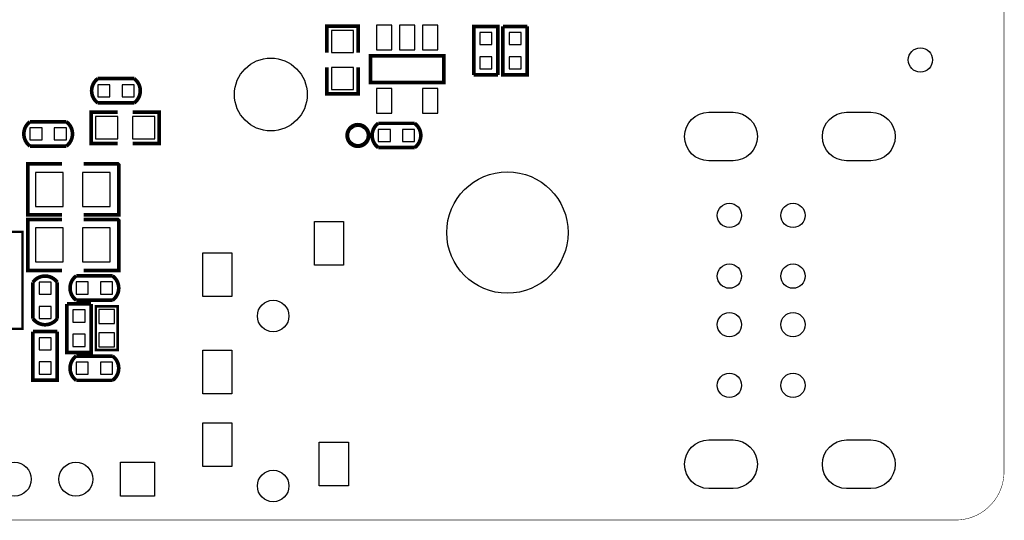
# Model space of a CAD drawing. Extents: x 393 to 4646, y 393 to 2756.
# Tile 4 of 5: x 3049 to 4646, y 393 to 1205. Entities that reach past the tile are written whole.
import ezdxf

# ---------------------------------------------------------------- set-up
doc = ezdxf.new("R2010")
doc.units = 0
doc.header["$MEASUREMENT"] = 0
for name, color, linetype in [('BG_OUTLINE', 254, 'CONTINUOUS'), ('PG_SILKSCREEN_BOTTOM', 171, 'CONTINUOUS'), ('PIN_BOTTOM', 173, 'CONTINUOUS')]:
    doc.layers.add(name, color=color, linetype=linetype)

msp = doc.modelspace()

# ---------------------------------------------------------------- linework, layer by layer
at = {"layer": 'BG_OUTLINE'}
msp.add_lwpolyline([(472.441, 393.701, 0.787, 0.787, 0), (4566.929, 393.701, 0.787, 0.787, 0.414214), (4645.669, 472.441, 0.787, 0.787, 0), (4645.669, 2677.165, 0.787, 0.787, 0.414216), (4566.929, 2755.906, 0.787, 0.787, 0), (472.441, 2755.906, 0.787, 0.787, 0.414215), (393.701, 2677.165, 0.787, 0.787, 0), (393.701, 472.441, 0.787, 0.787, 0.414214), (472.441, 393.701, 0.787, 0.787, 0)], format="xyseb", dxfattribs=at)
at = {"layer": 'PG_SILKSCREEN_BOTTOM'}
for points in [[(3547, 1152, 5.909, 5.909, 0), (3547, 1195, 5.909, 5.909, 0), (3598, 1195, 5.909, 5.909, 0), (3598, 1152, 5.909, 5.909, 0)], [(3785.319, 1115.63, 5.909, 5.909, 0), (3785.319, 1194.37, 5.909, 5.909, 0), (3824.681, 1194.37, 5.909, 5.909, 0), (3824.681, 1115.63, 5.909, 5.909, 0)], [(3832.819, 1194.37, 5.909, 5.909, 0), (3872.181, 1194.37, 5.909, 5.909, 0)], [(3872.181, 1194.37, 5.909, 5.909, 0), (3872.181, 1115.63, 5.909, 5.909, 0), (3832.819, 1115.63, 5.909, 5.909, 0), (3832.819, 1194.37, 5.909, 5.909, 0)], [(3618, 1146.5, 5.906, 5.906, 0), (3618, 1103.5, 5.906, 5.906, 0), (3737, 1103.5, 5.906, 5.906, 0), (3737, 1146.5, 5.906, 5.906, 0), (3618, 1146.5, 5.906, 5.906, 0)], [(3547, 1128, 5.909, 5.909, 0), (3547, 1085, 5.909, 5.909, 0), (3598, 1085, 5.909, 5.909, 0), (3598, 1128, 5.909, 5.909, 0)], [(3824.681, 1115.63, 5.909, 5.909, 0), (3785.319, 1115.63, 5.909, 5.909, 0)], [(3175.468, 1109.681, 5.909, 5.909, 0.504935), (3175.468, 1070.319, 5.909, 5.909, 0)], [(3175.468, 1109.681, 5.909, 5.909, 0), (3234.531, 1109.681, 5.909, 5.909, 0)], [(3234.531, 1109.681, 5.909, 5.909, -0.503884), (3234.531, 1070.319, 5.909, 5.909, 0)], [(3234.531, 1070.319, 5.909, 5.909, 0), (3175.468, 1070.319, 5.909, 5.909, 0)], [(3208, 1055.5, 5.909, 5.909, 0), (3165, 1055.5, 5.909, 5.909, 0), (3165, 1004.5, 5.909, 5.909, 0), (3208, 1004.5, 5.909, 5.909, 0)], [(3232, 1055.5, 5.909, 5.909, 0), (3275, 1055.5, 5.909, 5.909, 0), (3275, 1004.5, 5.909, 5.909, 0), (3232, 1004.5, 5.909, 5.909, 0)], [(3065.469, 1000.319, 5.909, 5.909, -0.503884), (3065.469, 1039.681, 5.909, 5.909, 0)], [(3065.469, 1039.681, 5.909, 5.909, 0), (3124.532, 1039.681, 5.909, 5.909, 0)], [(3124.532, 1000.319, 5.909, 5.909, 0.504935), (3124.532, 1039.681, 5.909, 5.909, 0)], [(3630.469, 997.819, 5.909, 5.909, -0.503884), (3630.469, 1037.181, 5.909, 5.909, 0)], [(3630.469, 1037.181, 5.909, 5.909, 0), (3689.531, 1037.181, 5.909, 5.909, 0)], [(3689.531, 997.819, 5.909, 5.909, 0.504956), (3689.531, 1037.181, 5.909, 5.909, 0)], [(3597.5, 1035.5, 5, 5, 0.414209), (3579.5, 1017.5, 5, 5, 0.414213), (3597.5, 999.5, 5, 5, 0.414218), (3615.5, 1017.5, 5, 5, 0.414214), (3597.5, 1035.5, 5, 5, 0)], [(3124.532, 1000.319, 5.909, 5.909, 0), (3065.469, 1000.319, 5.909, 5.909, 0)], [(3689.531, 997.819, 5.909, 5.909, 0), (3630.469, 997.819, 5.909, 5.909, 0)], [(3117.28, 971.339, 5.909, 5.909, 0), (3062.161, 971.339, 5.909, 5.909, 0), (3062.161, 888.661, 5.909, 5.909, 0), (3117.28, 888.661, 5.909, 5.909, 0)], [(3152.72, 971.339, 5.909, 5.909, 0), (3207.839, 971.339, 5.909, 5.909, 0), (3209.799, 969.37, 5.909, 5.909, 0), (3209.799, 888.661, 5.909, 5.909, 0), (3152.72, 888.661, 5.909, 5.909, 0)], [(3117.28, 881.339, 5.909, 5.909, 0), (3062.161, 881.339, 5.909, 5.909, 0), (3062.161, 798.661, 5.909, 5.909, 0), (3117.28, 798.661, 5.909, 5.909, 0)], [(3152.72, 881.339, 5.909, 5.909, 0), (3207.839, 881.339, 5.909, 5.909, 0), (3209.799, 879.37, 5.909, 5.909, 0), (3209.799, 798.661, 5.909, 5.909, 0), (3152.72, 798.661, 5.909, 5.909, 0)], [(2856.575, 703.76, 3.937, 3.937, 0), (3053.425, 703.76, 3.937, 3.937, 0), (3053.425, 861.24, 3.937, 3.937, 0), (2856.575, 861.24, 3.937, 3.937, 0), (2856.575, 794.311, 3.937, 3.937, 0), (2872.323, 794.311, 3.937, 3.937, 0), (2872.323, 770.689, 3.937, 3.937, 0), (2856.575, 770.689, 3.937, 3.937, 0), (2856.575, 703.76, 3.937, 3.937, 0)], [(3070.319, 779.531, 5.909, 5.909, -0.503898), (3109.681, 779.531, 5.909, 5.909, 0)], [(3140.469, 750.319, 5.909, 5.909, -0.503884), (3140.469, 789.681, 5.909, 5.909, 0)], [(3140.469, 789.681, 5.909, 5.909, 0), (3199.531, 789.681, 5.909, 5.909, 0)], [(3199.531, 750.319, 5.909, 5.909, 0.504956), (3199.531, 789.681, 5.909, 5.909, 0)], [(3070.319, 720.469, 5.909, 5.909, 0), (3070.319, 779.531, 5.909, 5.909, 0)], [(3109.681, 779.531, 5.909, 5.909, 0), (3109.681, 720.469, 5.909, 5.909, 0)], [(3199.531, 750.319, 5.909, 5.909, 0), (3140.469, 750.319, 5.909, 5.909, 0)], [(3125.319, 744.37, 5.909, 5.909, 0), (3164.681, 744.37, 5.909, 5.909, 0)], [(3164.681, 744.37, 5.909, 5.909, 0), (3164.681, 665.63, 5.909, 5.909, 0), (3125.319, 665.63, 5.909, 5.909, 0), (3125.319, 744.37, 5.909, 5.909, 0)], [(3172.283, 740.433, 3.937, 3.937, 0), (3172.283, 669.567, 3.937, 3.937, 0), (3207.717, 669.567, 3.937, 3.937, 0), (3207.717, 740.433, 3.937, 3.937, 0), (3172.283, 740.433, 3.937, 3.937, 0)], [(3070.319, 720.469, 5.909, 5.909, 0.504941), (3109.681, 720.469, 5.909, 5.909, 0)], [(3070.319, 699.37, 5.909, 5.909, 0), (3109.681, 699.37, 5.909, 5.909, 0)], [(3109.681, 699.37, 5.909, 5.909, 0), (3109.681, 620.63, 5.909, 5.909, 0), (3070.319, 620.63, 5.909, 5.909, 0), (3070.319, 699.37, 5.909, 5.909, 0)], [(3140.469, 620.319, 5.909, 5.909, -0.503898), (3140.469, 659.681, 5.909, 5.909, 0)], [(3140.469, 659.681, 5.909, 5.909, 0), (3199.531, 659.681, 5.909, 5.909, 0)], [(3199.531, 620.319, 5.909, 5.909, 0.504941), (3199.531, 659.681, 5.909, 5.909, 0)], [(3199.531, 620.319, 5.909, 5.909, 0), (3140.469, 620.319, 5.909, 5.909, 0)]]:
    msp.add_lwpolyline(points, format="xyseb", dxfattribs=at)
at = {"layer": 'PIN_BOTTOM'}
for points in [[(3590.5, 1152), (3590.5, 1188), (3554.5, 1188), (3554.5, 1152)], [(3652.598, 1196.181), (3627.598, 1196.181), (3627.598, 1156.181), (3652.598, 1156.181)], [(3690, 1196.181), (3665, 1196.181), (3665, 1156.181), (3690, 1156.181)], [(3727.402, 1196.181), (3702.402, 1196.181), (3702.402, 1156.181), (3727.402, 1156.181)], [(3795.1575, 1164.8385), (3814.8425, 1164.8385), (3814.8425, 1184.5235), (3795.1575, 1184.5235)], [(3862.3425, 1184.5235), (3842.6575, 1184.5235), (3842.6575, 1164.8385), (3862.3425, 1164.8385)], [(3795.1575, 1125.4765), (3814.8425, 1125.4765), (3814.8425, 1145.1615), (3795.1575, 1145.1615)], [(3862.3425, 1145.1615), (3842.6575, 1145.1615), (3842.6575, 1125.4765), (3862.3425, 1125.4765)], [(3590.5, 1092), (3590.5, 1128), (3554.5, 1128), (3554.5, 1092)], [(3195.162, 1080.157), (3195.162, 1099.842), (3175.477, 1099.842), (3175.477, 1080.157)], [(3234.524, 1080.157), (3234.524, 1099.842), (3214.839, 1099.842), (3214.839, 1080.157)], [(3652.598, 1093.819), (3627.598, 1093.819), (3627.598, 1053.819), (3652.598, 1053.819)], [(3727.402, 1093.819), (3702.402, 1093.819), (3702.402, 1053.819), (3727.402, 1053.819)], [(3172, 1012), (3208, 1012), (3208, 1048), (3172, 1048)], [(3232, 1012), (3268, 1012), (3268, 1048), (3232, 1048)], [(3065.4765, 1029.8425), (3065.4765, 1010.1575), (3085.1615, 1010.1575), (3085.1615, 1029.8425)], [(3104.8385, 1029.8425), (3104.8385, 1010.1575), (3124.5235, 1010.1575), (3124.5235, 1029.8425)], [(3630.4765, 1027.3425), (3630.4765, 1007.6575), (3650.1615, 1007.6575), (3650.1615, 1027.3425)], [(3669.8385, 1027.3425), (3669.8385, 1007.6575), (3689.5235, 1007.6575), (3689.5235, 1027.3425)], [(3119.5, 957.5), (3074.5, 957.5), (3074.5, 902.5), (3119.5, 902.5)], [(3195.5, 957.5), (3150.5, 957.5), (3150.5, 902.5), (3195.5, 902.5)], [(3119.5, 867.5), (3074.5, 867.5), (3074.5, 812.5), (3119.5, 812.5)], [(3195.5, 867.5), (3150.5, 867.5), (3150.5, 812.5), (3195.5, 812.5)], [(3574.173, 807.323), (3526.929, 807.323), (3526.929, 878.189), (3574.173, 878.189)], [(3393.071, 756.142), (3345.827, 756.142), (3345.827, 827.008), (3393.071, 827.008)], [(3099.8425, 779.5235), (3080.1575, 779.5235), (3080.1575, 759.8385), (3099.8425, 759.8385)], [(3140.4765, 779.8425), (3140.4765, 760.1575), (3160.1615, 760.1575), (3160.1615, 779.8425)], [(3179.8385, 779.8425), (3179.8385, 760.1575), (3199.5235, 760.1575), (3199.5235, 779.8425)], [(3099.8425, 740.1615), (3080.1575, 740.1615), (3080.1575, 720.4765), (3099.8425, 720.4765)], [(3202.5985, 735.1185), (3177.4015, 735.1185), (3177.4015, 712.6775), (3202.5985, 712.6775)], [(3154.8425, 734.5235), (3135.1575, 734.5235), (3135.1575, 714.8385), (3154.8425, 714.8385)], [(3099.8425, 689.5235), (3080.1575, 689.5235), (3080.1575, 669.8385), (3099.8425, 669.8385)], [(3154.8425, 695.1615), (3135.1575, 695.1615), (3135.1575, 675.4765), (3154.8425, 675.4765)], [(3202.5985, 697.3225), (3177.4015, 697.3225), (3177.4015, 674.8815), (3202.5985, 674.8815)], [(3393.071, 598.661), (3345.827, 598.661), (3345.827, 669.527), (3393.071, 669.527)], [(3099.8425, 650.1615), (3080.1575, 650.1615), (3080.1575, 630.4765), (3099.8425, 630.4765)], [(3140.4765, 649.8425), (3140.4765, 630.1575), (3160.1615, 630.1575), (3160.1615, 649.8425)], [(3179.8385, 649.8425), (3179.8385, 630.1575), (3199.5235, 630.1575), (3199.5235, 649.8425)], [(3393.071, 480.551), (3345.827, 480.551), (3345.827, 551.417), (3393.071, 551.417)], [(3582.047, 449.055), (3534.803, 449.055), (3534.803, 519.921), (3582.047, 519.921)], [(3267.559, 487.559), (3267.559, 432.441), (3212.441, 432.441), (3212.441, 487.559)]]:
    msp.add_lwpolyline(points, close=True, dxfattribs=at)
for points in [[(4206.063, 976.378), (4166.693, 976.378, -1), (4166.693, 1055.118), (4206.063, 1055.118, -1)], [(4429.685, 976.378), (4390.315, 976.378, -1), (4390.315, 1055.118), (4429.685, 1055.118, -1)], [(4206.063, 444.882), (4166.693, 444.882, -1), (4166.693, 523.622), (4206.063, 523.622, -1)], [(4429.685, 444.882), (4390.315, 444.882, -1), (4390.315, 523.622), (4429.685, 523.622, -1)]]:
    msp.add_lwpolyline(points, format="xyb", close=True, dxfattribs=at)
for centre, radius in [((4510, 1140), 19.685), ((3456.22, 1083.937), 59.055), ((3597.5, 1017.5), 15), ((3840, 860), 98.425), ((4200.157, 887.795), 19.685), ((4303.307, 887.795), 19.685), ((4200.157, 789.37), 19.685), ((4303.307, 789.37), 19.685), ((3460, 724.646), 25.5905), ((4200.157, 710.63), 19.685), ((4303.307, 710.63), 19.685), ((4200.157, 612.205), 19.685), ((4303.307, 612.205), 19.685), ((3040, 460), 27.559), ((3140, 460), 27.559), ((3460, 449.055), 25.5905)]:
    msp.add_circle(centre, radius, dxfattribs=at)

doc.saveas('drawing.dxf')
